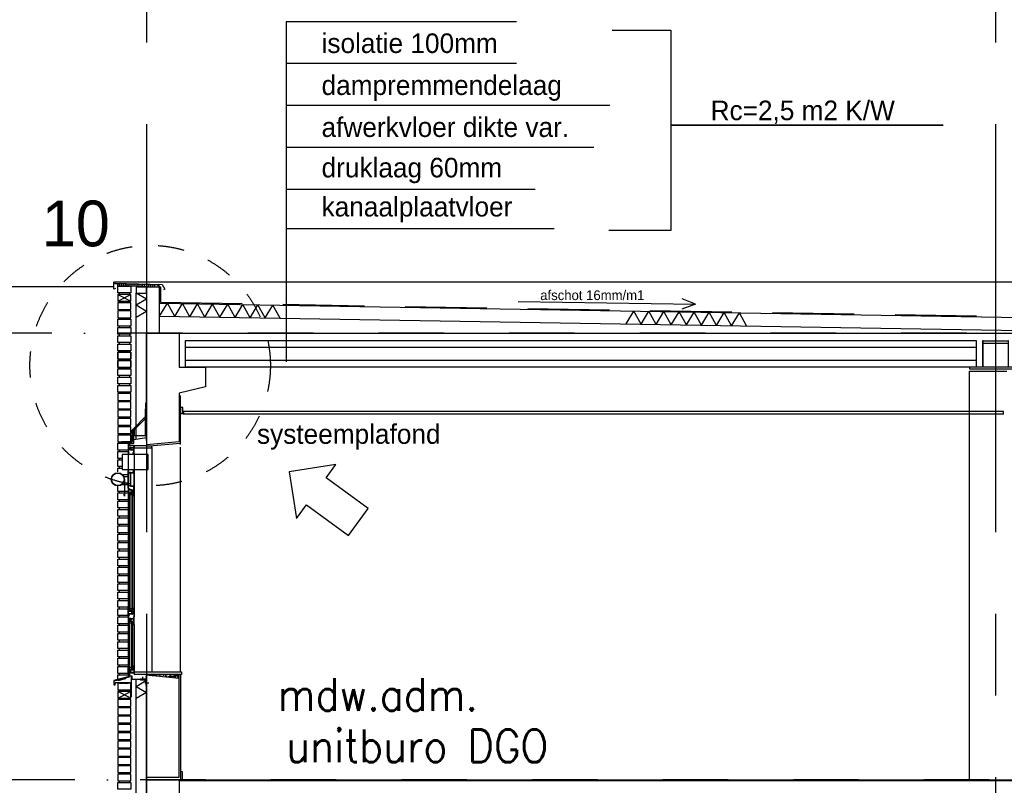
# Model space of a CAD drawing. Extents: x 0 to 140000, y 0 to 84100.
# Tile 52 of 105: x 33582 to 41121, y 28964 to 34827. Entities that reach past the tile are written whole.
import ezdxf
from ezdxf.enums import TextEntityAlignment as Align

# ---------------------------------------------------------------- set-up
doc = ezdxf.new("R2010")
doc.units = 0
doc.header["$LTSCALE"] = 100
doc.header["$MEASUREMENT"] = 0
for name, pattern in [('B0201', [50, 31.25, -6.25, 6.25, -6.25]), ('B0701', [9.375, 6.25, -3.125]), ('B0702', [4.6875, 3.125, -1.5625]), ('DASHDOT', [1, 0.5, -0.25, 0, -0.25]), ('TEGELS', [4, 2, -2])]:
    doc.linetypes.add(name, pattern=pattern)
doc.layers.get('0').update_dxf_attribs({"linetype": 'CONTINUOUS'})
for name, color, linetype in [('AA21K---_ISOLATIE', 1, 'CONTINUOUS'), ('AA23----_VLOEREN', 1, 'CONTINUOUS'), ('AA28----_ARCEER', 2, 'CONTINUOUS'), ('AA28----_KONSTRUKTIE', 1, 'CONTINUOUS'), ('AI31----_BUITENKOZIJ', 7, 'CONTINUOUS'), ('AL$0A---_WIJZIGINGEN', 2, 'CONTINUOUS'), ('AL$1A---_ALGEMEEN', 1, 'CONTINUOUS'), ('AL$1A---_ARCEER', 7, 'CONTINUOUS'), ('AL$7A---_STRAMIEN', 42, 'B0201'), ('AL$8A---_HULPLIJNEN', 1, 'CONTINUOUS'), ('AL21----_BUITENWAND', 2, 'CONTINUOUS'), ('AL21K---_ISOLATIE', 1, 'CONTINUOUS'), ('AL22G---_PREFABBETON', 3, 'CONTINUOUS'), ('AL23----_ARCEER', 3, 'CONTINUOUS'), ('AL23----_VLOEREN', 7, 'CONTINUOUS'), ('AL28----_KONSTRUKTIE', 3, 'CONTINUOUS'), ('AL28MH--_METAAL', 3, 'CONTINUOUS'), ('AL31----_BUITENKOZIJ', 7, 'CONTINUOUS'), ('AL41P---_PLEISTERWRK', 7, 'CONTINUOUS'), ('AL43----_VLOERAFW', 1, 'CONTINUOUS'), ('AL45----_PLAFONDAFW', 7, 'CONTINUOUS'), ('AL47----_DAKAFW', 1, 'CONTINUOUS'), ('AT$0A---_WIJZIGINGEN', 7, 'CONTINUOUS'), ('AT$1A---_ALGEMEEN', 7, 'CONTINUOUS'), ('AT$1A---_TEKST', 2, 'CONTINUOUS'), ('DICHTING', 3, 'B0702'), ('RNR-NM', 2, 'CONTINUOUS')]:
    doc.layers.add(name, color=color, linetype=linetype)
doc.styles.add('02_100', font='B-GBP.shx', dxfattribs={"height": 250})
doc.styles.add('03_100', font='B-GBP.shx', dxfattribs={"height": 350})
doc.styles.add('03_AT', font='B-GBP')
doc.styles.add('BD_25-100-ROMANS', font='ROMANS', dxfattribs={"width": 0.9, "height": 250})

# ---------------------------------------------------------------- blocks, each defined once
blk = doc.blocks.new('281LGPH')
at = {"layer": 'AL28MH--_METAAL'}
blk.add_lwpolyline([(100, 0), (100, 4, 0.414214), (94, 10), (22, 10, -0.414214), (10, 22), (10, 94, 0.414214), (4, 100), (0, 100), (0, 0)], format="xyb", close=True, dxfattribs=at)
blk = doc.blocks.new('AD28HGHC')
at = {"color": 0, "linetype": 'BYBLOCK'}
blk.add_lwpolyline([(-14, -14), (36, -14), (36, -12.5, 0.414214), (32.5, -9), (-2, -9, -0.414214), (-9, -2), (-9, 32.5, 0.414214), (-12.5, 36), (-14, 36)], format="xyb", close=True, dxfattribs=at)
blk = doc.blocks.new('ARC890')
at = {"color": 0}
for q in [(-52, -45), (52, -45)]:
    blk.add_line((0, 45), q, dxfattribs=at)
blk = doc.blocks.new('ARC8100')
at = {"color": 0}
for q in [(-57.7, -50), (57.7, -50)]:
    blk.add_line((0, 50), q, dxfattribs=at)
blk = doc.blocks.new('AS00S005')
at = {"layer": 'AL$0A---_WIJZIGINGEN'}
blk.add_lwpolyline([(0, 0), (-5.12, -5.12), (-5.12, -2.56), (-13.06, -2.56), (-13.06, 2.56), (-5.12, 2.56), (-5.12, 5.12)], close=True, dxfattribs=at)
at = {"layer": 'AT$0A---_WIJZIGINGEN', "color": 3, "style": '03_AT'}
blk.add_attdef('NUMMER', text='', height=3.5, dxfattribs=at).set_placement((-8.98, -0.06), align=Align.MIDDLE)

msp = doc.modelspace()

# ---------------------------------------------------------------- hatches: boundary and pattern name
at = {"layer": 'AA28----_KONSTRUKTIE'}
h = msp.add_hatch(dxfattribs=at)
h.set_pattern_fill('AR-SAND', color=256, scale=10, style=0)
h.set_pattern_definition([(37.5, (62074.577, 1861.625), (-0.6299336, 19.268238), [0, -15.2, 0, -17, 0, -16.25]), (7.5, (62074.577, 1861.625), (17.697767, 28.22146), [0, -8.2, 0, -13.7, 0, -5.25]), (327.5, (62062.277, 1861.625), (31.1414186, 0.0565905), [0, -5, 0, -18, 0, -23.5]), (317.5, (62062.277, 1861.625), (30.061266, 8.776756), [0, -2.5, 0, -11.8, 0, -13.5])])
h.paths.add_polyline_path([(34553.8, 29814), (34553.8, 29810), (34803.8, 29785.1), (34803.8, 29814)])
h = msp.add_hatch(dxfattribs=at)
h.set_pattern_fill('PREFAB3', color=256, scale=250, style=0)
h.set_pattern_definition([(0, (62114.58, 1971.62), (147.5, 107.5), [0, -60, 0, -80, 0, -140]), (10, (62217.08, 2086.62), (82.7218, 207.5171), [0, -155, 0, -35, 0, -132.5]), (20, (62132.08, 2061.62), (52.685, 242.6531), [0, -107.5, 0, -72.5, 0, -157.5]), (30, (62229.58, 2036.62), (5.9327, 199.7243), [0, -140, 0, -177.5, 0, -127.5]), (40, (62187.08, 2011.62), (70.0209, 212.13987), [0, -102.5, 0, -82.5, 0, -142.5]), (50, (62292.08, 1986.62), (-38.52095, 156.3366), [0, -30, 0, -197.5, 0, -117.5]), (60, (62244.58, 1961.62), (-37.55926, 269.94546), [0, -37.5, 0, -117.5, 0, -135]), (70, (62184.58, 1936.62), (-70.44244, 142.6985), [0, -70, 0, -80, 0, -182.5]), (80, (62202.08, 1911.62), (-85.4692, 177.53878), [0, -90, 0, -107.5]), (90, (62309.58, 1886.62), (-167.5, 115), [0, -137.5, 0, -77.5, 0, -182.5]), (100, (62099.58, 1911.62), (-151.4735, 67.2181), [0, -70, 0, -145, 0, -165]), (110, (62124.58, 1936.62), (-156.81115, 123.83563), [0, -120, 0, -95, 0, -132.5]), (120, (62149.58, 1961.62), (-222.98394, 76.2195), [0, -165, 0, -52.5, 0, -190]), (130, (62174.58, 1986.62), (-165.16337, -1.52075), [0, -95, 0, -35, 0, -195]), (140, (62199.58, 2011.62), (-259.7095, -33.3688), [0, -27.5, 0, -145, 0, -120]), (150, (62224.58, 2036.62), (-200.9984, -83.1394), [0, -70, 0, -82.5, 0, -160]), (160, (62249.58, 2061.62), (-247.3775, -138.7602), [0, -147.5, 0, -60, 0, -102.5]), (170, (62274.58, 2086.62), (-121.19774, -125.86643), [0, -95, 0, -55, 0, -192.5]), (45, (62074.58, 1861.62), (-110.87434, 110.87434), [])])
h.paths.add_polyline_path([(34803.8, 29736.2), (34553.8, 29736.2), (34553.8, 29728), (34553.8, 29728), (34553.8, 29006.7), (34803.8, 29006.7)])
h.paths.add_polyline_path([(34553.8, 29810), (34553.8, 29778), (34553.8, 29778), (34553.8, 29736.2), (34803.8, 29736.2), (34803.8, 29785.1)], flags=16)
h.paths.add_polyline_path([(34803.8, 29006.7), (34803.8, 29785.1), (34553.8, 29810), (34553.8, 29006.7)])

# ---------------------------------------------------------------- linework, layer by layer
at = {"color": 1, "linetype": 'CONTINUOUS'}
for q in [(34553.8, 29769), (34553.8, 29675.5)]:
    msp.add_line((34473.8, 29721.7), q, dxfattribs=at)
msp.add_lwpolyline([(34314.8, 32767.7), (34303.8, 32764), (34303.8, 32818.6), (34310.6, 32810.4), (34673.9, 32800.4), (34692.9, 32764.3), (34682.6, 32758)])
at = {"layer": 'AA23----_VLOEREN'}
for p, q in [((34653.8, 32556.2), (34713.2, 32655.2)), ((35577.4, 32540.9), (35521.3, 32641.8)), ((38224.5, 32496.9), (38283.9, 32596)), ((39148.1, 32481.6), (39092, 32582.5))]:
    msp.add_line(p, q, dxfattribs=at)
at = {"layer": 'AA28----_ARCEER'}
for p, q in [((34383.8, 31307.2), (34383.8, 31177.5)), ((34383.8, 31177.5), (34379, 31191.3)), ((34383.8, 31177.5), (34388.6, 31191.3))]:
    msp.add_line(p, q, dxfattribs=at)
at = {"layer": 'AI31----_BUITENKOZIJ', "color": 1}
for p, q in [((34413.8, 31505.9), (34413.8, 29875.5)), ((34458.8, 31505.9), (34458.8, 30322.6)), ((34458.8, 30195.2), (34458.8, 29875.5))]:
    msp.add_line(p, q, dxfattribs=at)
at = {"layer": 'AI31----_BUITENKOZIJ'}
for p, q in [((34307.6, 29738.9), (34313.6, 29751.9)), ((34309.5, 29737.8), (34307.6, 29738.9)), ((34315, 29749.9), (34309.5, 29737.8)), ((34313.6, 29751.9), (34427.2, 29751.9)), ((34427.2, 29749.9), (34315, 29749.9))]:
    msp.add_line(p, q, dxfattribs=at)
at = {"layer": 'AI31----_BUITENKOZIJ', "linetype": 'CONTINUOUS'}
for points in [[(34413.8, 31576.4), (34413.8, 31506.4)], [(34418.8, 31576.4), (34413.8, 31576.4)], [(34415.8, 31574.4), (34415.8, 31549.9)], [(34416.8, 31574.4), (34415.8, 31574.4)], [(34418.8, 31549.9), (34415.8, 31549.9)], [(34415.8, 31547.9), (34415.8, 31534.9)], [(34416.8, 31547.9), (34415.8, 31547.9)], [(34416.8, 31534.9), (34415.8, 31534.9)], [(34415.8, 31532.9), (34415.8, 31508.4)], [(34418.8, 31532.9), (34415.8, 31532.9)], [(34418.8, 31576.4), (34418.8, 31573.4), (34416.8, 31573.4), (34416.8, 31574.4)], [(34418.8, 31549.9), (34418.8, 31546.9), (34416.8, 31546.9), (34416.8, 31547.9)], [(34418.8, 31532.9), (34418.8, 31535.9), (34416.8, 31535.9), (34416.8, 31534.9)], [(34426.8, 31549.9), (34426.8, 31546.9), (34428.8, 31546.9), (34428.8, 31547.9)], [(34431.8, 31549.9), (34426.8, 31549.9)], [(34426.8, 31532.9), (34426.8, 31535.9), (34428.8, 31535.9), (34428.8, 31534.9)], [(34431.8, 31532.9), (34426.8, 31532.9)], [(34431.8, 31547.9), (34428.8, 31547.9)], [(34431.8, 31534.9), (34428.8, 31534.9)], [(34431.8, 31549.9), (34456.8, 31549.9)], [(34431.8, 31547.9), (34431.8, 31534.9)], [(34431.8, 31532.9), (34456.8, 31532.9)], [(34433.8, 31547.9), (34433.8, 31534.9)], [(34433.8, 31547.9), (34456.8, 31547.9)], [(34433.8, 31534.9), (34456.8, 31534.9)], [(34453.8, 31556.4), (34453.8, 31553.4), (34455.8, 31553.4), (34455.8, 31554.4)], [(34458.8, 31556.4), (34453.8, 31556.4)], [(34456.8, 31534.9), (34456.8, 31547.9)], [(34456.8, 31508.4), (34456.8, 31532.9)], [(34458.8, 31506.4), (34458.8, 31556.4)], [(34418.8, 31506.4), (34413.8, 31506.4)], [(34416.8, 31508.4), (34415.8, 31508.4)], [(34418.8, 31506.4), (34418.8, 31509.4), (34416.8, 31509.4), (34416.8, 31508.4)], [(34448.8, 31506.4), (34448.8, 31509.4), (34450.8, 31509.4), (34450.8, 31508.4)], [(34458.8, 31506.4), (34448.8, 31506.4)], [(34456.8, 31508.4), (34450.8, 31508.4)], [(34413.8, 31239.4), (34413.8, 31373.4)], [(34418.8, 31373.4), (34413.8, 31373.4)], [(34416.8, 31371.4), (34415.8, 31371.4)], [(34415.8, 31359), (34415.8, 31371.4)], [(34418.8, 31359), (34415.8, 31359)], [(34418.8, 31373.4), (34418.8, 31370.4), (34416.8, 31370.4), (34416.8, 31371.4)], [(34418.8, 31359), (34418.8, 31356), (34416.8, 31356), (34416.8, 31357)], [(34431.8, 31359), (34426.8, 31359)], [(34426.8, 31359), (34426.8, 31356), (34428.8, 31356), (34428.8, 31357)], [(34431.8, 31359), (34456.8, 31359)], [(34458.8, 31373.4), (34448.8, 31373.4)], [(34448.8, 31373.4), (34448.8, 31370.4), (34450.8, 31370.4), (34450.8, 31371.4)], [(34456.8, 31371.4), (34450.8, 31371.4)], [(34456.8, 31371.4), (34456.8, 31359)], [(34458.8, 31373.4), (34458.8, 31255.4)], [(34415.8, 31257.4), (34415.8, 31357)], [(34416.8, 31357), (34415.8, 31357)], [(34431.8, 31357), (34428.8, 31357)], [(34431.8, 31257.4), (34431.8, 31357)], [(34433.8, 31257.4), (34433.8, 31357)], [(34433.8, 31357), (34456.8, 31357)], [(34456.8, 31357), (34456.8, 31257.4)], [(34418.8, 31239.4), (34413.8, 31239.4)], [(34413.8, 31236.5), (34413.8, 31180.3)], [(34413.8, 31236.5), (34423.8, 31236.5)], [(34416.8, 31257.4), (34415.8, 31257.4)], [(34418.8, 31255.4), (34415.8, 31255.4)], [(34415.8, 31241.4), (34415.8, 31255.4)], [(34416.8, 31241.4), (34415.8, 31241.4)], [(34415.8, 31234.5), (34421.8, 31234.5)], [(34415.8, 31234.5), (34415.8, 31227.3)], [(34440.8, 31227.3), (34415.8, 31227.3)], [(34415.8, 31225.3), (34415.8, 31207.3)], [(34438.8, 31225.3), (34415.8, 31225.3)], [(34418.8, 31255.4), (34418.8, 31258.4), (34416.8, 31258.4), (34416.8, 31257.4)], [(34418.8, 31239.4), (34418.8, 31242.4), (34416.8, 31242.4), (34416.8, 31241.4)], [(34423.8, 31236.5), (34423.8, 31233.5), (34421.8, 31233.5), (34421.8, 31234.5)], [(34426.8, 31255.4), (34426.8, 31258.4), (34428.8, 31258.4), (34428.8, 31257.4)], [(34431.8, 31255.4), (34426.8, 31255.4)], [(34431.8, 31257.4), (34428.8, 31257.4)], [(34431.8, 31255.4), (34450, 31255.4)], [(34433.8, 31257.4), (34456.8, 31257.4)], [(34438.8, 31207.3), (34438.8, 31225.3)], [(34440.8, 31227.3), (34445.8, 31227.3)], [(34440.8, 31207.3), (34440.8, 31225.3)], [(34440.8, 31225.3), (34443.8, 31225.3)], [(34445.8, 31227.3), (34445.8, 31224.3), (34443.8, 31224.3), (34443.8, 31225.3)], [(34445.8, 31205.3), (34445.8, 31208.3), (34443.8, 31208.3), (34443.8, 31207.3)], [(34450, 31249.3), (34452, 31249.3)], [(34452, 31255.4), (34452, 31249.3)], [(34452, 31255.4), (34458.8, 31255.4)], [(34453.8, 31252.3), (34458.8, 31252.3)], [(34453.8, 31252.3), (34453.8, 31249.3), (34455.8, 31249.3), (34455.8, 31250.3)], [(34453.8, 31227.3), (34456.8, 31227.3)], [(34453.8, 31227.3), (34453.8, 31224.3), (34455.8, 31224.3), (34455.8, 31225.3)], [(34453.8, 31205.3), (34453.8, 31208.3), (34455.8, 31208.3), (34455.8, 31207.3)], [(34455.8, 31250.3), (34456.8, 31250.3)], [(34455.8, 31225.3), (34456.8, 31225.3)], [(34456.8, 31227.3), (34456.8, 31250.3)], [(34456.8, 31207.3), (34456.8, 31225.3)], [(34458.8, 31180.3), (34458.8, 31252.3)], [(34413.8, 31180.3), (34418.8, 31180.3)], [(34438.8, 31207.3), (34415.8, 31207.3)], [(34440.8, 31205.3), (34415.8, 31205.3)], [(34418.8, 31180.3), (34418.8, 31183.3), (34416.8, 31183.3), (34416.8, 31182.3)], [(34440.8, 31207.3), (34443.8, 31207.3)], [(34440.8, 31205.3), (34445.8, 31205.3)], [(34453.8, 31205.3), (34456.8, 31205.3)], [(34453.8, 31180.3), (34453.8, 31183.3), (34455.8, 31183.3), (34455.8, 31182.3)], [(34453.8, 31180.3), (34458.8, 31180.3)], [(34455.8, 31207.3), (34456.8, 31207.3)], [(34455.8, 31182.3), (34456.8, 31182.3)], [(34456.8, 31182.3), (34456.8, 31205.3)], [(34413.8, 30322.6), (34418.8, 30322.6)], [(34413.8, 30266.4), (34413.8, 30322.6)], [(34418.8, 30322.6), (34418.8, 30319.6), (34416.8, 30319.6), (34416.8, 30320.6)], [(34453.8, 30322.6), (34458.8, 30322.6)], [(34453.8, 30322.6), (34453.8, 30319.6), (34455.8, 30319.6), (34455.8, 30320.6)], [(34455.8, 30320.6), (34456.8, 30320.6)], [(34456.8, 30320.6), (34456.8, 30297.6)], [(34458.8, 30322.6), (34458.8, 30250.6)], [(34413.8, 30266.4), (34423.8, 30266.4)], [(34413.8, 30265.2), (34413.8, 30195.2)], [(34418.8, 30265.2), (34413.8, 30265.2)], [(34440.8, 30297.6), (34415.8, 30297.6)], [(34438.8, 30295.6), (34415.8, 30295.6)], [(34415.8, 30277.6), (34415.8, 30295.6)], [(34438.8, 30277.6), (34415.8, 30277.6)], [(34440.8, 30275.6), (34415.8, 30275.6)], [(34415.8, 30268.4), (34415.8, 30275.6)], [(34415.8, 30268.4), (34421.8, 30268.4)], [(34416.8, 30263.2), (34415.8, 30263.2)], [(34415.8, 30263.2), (34415.8, 30241.2)], [(34418.8, 30241.2), (34415.8, 30241.2)], [(34415.8, 30239.2), (34415.8, 30222.2)], [(34416.8, 30239.2), (34415.8, 30239.2)], [(34418.8, 30265.2), (34418.8, 30262.2), (34416.8, 30262.2), (34416.8, 30263.2)], [(34418.8, 30241.2), (34418.8, 30238.2), (34416.8, 30238.2), (34416.8, 30239.2)], [(34423.8, 30266.4), (34423.8, 30269.4), (34421.8, 30269.4), (34421.8, 30268.4)], [(34431.8, 30241.2), (34426.8, 30241.2)], [(34426.8, 30241.2), (34426.8, 30238.2), (34428.8, 30238.2), (34428.8, 30239.2)], [(34431.8, 30239.2), (34428.8, 30239.2)], [(34431.8, 30241.2), (34456.8, 30241.2)], [(34431.8, 30239.2), (34431.8, 30222.2)], [(34433.8, 30239.2), (34433.8, 30222.2)], [(34433.8, 30239.2), (34456.8, 30239.2)], [(34438.8, 30295.6), (34438.8, 30277.6)], [(34440.8, 30297.6), (34445.8, 30297.6)], [(34440.8, 30295.6), (34443.8, 30295.6)], [(34440.8, 30295.6), (34440.8, 30277.6)], [(34440.8, 30277.6), (34443.8, 30277.6)], [(34440.8, 30275.6), (34445.8, 30275.6)], [(34445.8, 30297.6), (34445.8, 30294.6), (34443.8, 30294.6), (34443.8, 30295.6)], [(34445.8, 30275.6), (34445.8, 30278.6), (34443.8, 30278.6), (34443.8, 30277.6)], [(34453.8, 30297.6), (34456.8, 30297.6)], [(34453.8, 30297.6), (34453.8, 30294.6), (34455.8, 30294.6), (34455.8, 30295.6)], [(34453.8, 30275.6), (34453.8, 30278.6), (34455.8, 30278.6), (34455.8, 30277.6)], [(34453.8, 30275.6), (34456.8, 30275.6)], [(34453.8, 30250.6), (34453.8, 30253.6), (34455.8, 30253.6), (34455.8, 30252.6)], [(34453.8, 30250.6), (34458.8, 30250.6)], [(34458.8, 30246.2), (34453.8, 30246.2)], [(34453.8, 30246.2), (34453.8, 30243.2), (34455.8, 30243.2), (34455.8, 30244.2)], [(34455.8, 30295.6), (34456.8, 30295.6)], [(34455.8, 30277.6), (34456.8, 30277.6)], [(34455.8, 30252.6), (34456.8, 30252.6)], [(34456.8, 30295.6), (34456.8, 30277.6)], [(34456.8, 30275.6), (34456.8, 30252.6)], [(34456.8, 30222.2), (34456.8, 30239.2)], [(34458.8, 30195.2), (34458.8, 30246.2)], [(34418.8, 30195.2), (34413.8, 30195.2)], [(34416.8, 30222.2), (34415.8, 30222.2)], [(34418.8, 30220.2), (34415.8, 30220.2)], [(34415.8, 30220.2), (34415.8, 30197.2)], [(34416.8, 30197.2), (34415.8, 30197.2)], [(34418.8, 30220.2), (34418.8, 30223.2), (34416.8, 30223.2), (34416.8, 30222.2)], [(34418.8, 30195.2), (34418.8, 30198.2), (34416.8, 30198.2), (34416.8, 30197.2)], [(34426.8, 30220.2), (34426.8, 30223.2), (34428.8, 30223.2), (34428.8, 30222.2)], [(34431.8, 30220.2), (34426.8, 30220.2)], [(34431.8, 30222.2), (34428.8, 30222.2)], [(34431.8, 30220.2), (34456.8, 30220.2)], [(34433.8, 30222.2), (34456.8, 30222.2)], [(34448.8, 30195.2), (34448.8, 30198.2), (34450.8, 30198.2), (34450.8, 30197.2)], [(34458.8, 30195.2), (34448.8, 30195.2)], [(34456.8, 30197.2), (34450.8, 30197.2)], [(34456.8, 30197.2), (34456.8, 30220.2)], [(34418.8, 29875.5), (34413.8, 29875.5)], [(34413.8, 29805.5), (34413.8, 29875.5)], [(34415.8, 29851.5), (34415.8, 29873.5)], [(34416.8, 29873.5), (34415.8, 29873.5)], [(34418.8, 29851.5), (34415.8, 29851.5)], [(34418.8, 29875.5), (34418.8, 29872.5), (34416.8, 29872.5), (34416.8, 29873.5)], [(34418.8, 29851.5), (34418.8, 29848.5), (34416.8, 29848.5), (34416.8, 29849.5)], [(34426.8, 29851.5), (34426.8, 29848.5), (34428.8, 29848.5), (34428.8, 29849.5)], [(34431.8, 29851.5), (34426.8, 29851.5)], [(34431.8, 29851.5), (34456.8, 29851.5)], [(34458.8, 29875.5), (34448.8, 29875.5)], [(34448.8, 29875.5), (34448.8, 29872.5), (34450.8, 29872.5), (34450.8, 29873.5)], [(34456.8, 29873.5), (34450.8, 29873.5)], [(34456.8, 29873.5), (34456.8, 29851.5)], [(34458.8, 29875.5), (34458.8, 29824.5)], [(34418.8, 29805.5), (34413.8, 29805.5)], [(34416.8, 29849.5), (34415.8, 29849.5)], [(34415.8, 29831.5), (34415.8, 29849.5)], [(34416.8, 29831.5), (34415.8, 29831.5)], [(34415.8, 29807.5), (34415.8, 29829.5)], [(34418.8, 29829.5), (34415.8, 29829.5)], [(34416.8, 29807.5), (34415.8, 29807.5)], [(34418.8, 29829.5), (34418.8, 29832.5), (34416.8, 29832.5), (34416.8, 29831.5)], [(34418.8, 29805.5), (34418.8, 29808.5), (34416.8, 29808.5), (34416.8, 29807.5)], [(34426.8, 29829.5), (34426.8, 29832.5), (34428.8, 29832.5), (34428.8, 29831.5)], [(34431.8, 29829.5), (34426.8, 29829.5)], [(34431.8, 29849.5), (34428.8, 29849.5)], [(34431.8, 29831.5), (34428.8, 29831.5)], [(34431.8, 29831.5), (34431.8, 29849.5)], [(34431.8, 29829.5), (34456.8, 29829.5)], [(34433.8, 29849.5), (34456.8, 29849.5)], [(34433.8, 29831.5), (34433.8, 29849.5)], [(34433.8, 29831.5), (34456.8, 29831.5)], [(34453.8, 29824.5), (34453.8, 29827.5), (34455.8, 29827.5), (34455.8, 29826.5)], [(34458.8, 29824.5), (34453.8, 29824.5)], [(34456.8, 29849.5), (34456.8, 29831.5)]]:
    msp.add_lwpolyline(points, dxfattribs=at)
for points in [[(34415.8, 31544.9), (34431.8, 31544.9), (34431.8, 31546.9), (34415.8, 31546.9)], [(34415.8, 31537.9), (34431.8, 31537.9), (34431.8, 31535.9), (34415.8, 31535.9)], [(34415.8, 31354), (34431.8, 31354), (34431.8, 31356), (34415.8, 31356)], [(34415.8, 31260.4), (34431.8, 31260.4), (34431.8, 31258.4), (34415.8, 31258.4)], [(34456.8, 31222.3), (34440.8, 31222.3), (34440.8, 31224.3), (34456.8, 31224.3)], [(34456.8, 31210.3), (34440.8, 31210.3), (34440.8, 31208.3), (34456.8, 31208.3)], [(34415.8, 30236.2), (34431.8, 30236.2), (34431.8, 30238.2), (34415.8, 30238.2)], [(34456.8, 30292.6), (34440.8, 30292.6), (34440.8, 30294.6), (34456.8, 30294.6)], [(34456.8, 30280.6), (34440.8, 30280.6), (34440.8, 30278.6), (34456.8, 30278.6)], [(34415.8, 30225.2), (34431.8, 30225.2), (34431.8, 30223.2), (34415.8, 30223.2)], [(34313.8, 29741.3), (34311.8, 29741.3), (34311.8, 29736.3), (34305.8, 29736.3), (34305.8, 29764.6), (34423.8, 29795.5), (34423.8, 29822.5), (34421.8, 29822.5), (34421.8, 29797), (34303.8, 29766.2), (34303.8, 29734.3), (34313.8, 29734.3)], [(34415.8, 29846.5), (34431.8, 29846.5), (34431.8, 29848.5), (34415.8, 29848.5)], [(34415.8, 29834.5), (34431.8, 29834.5), (34431.8, 29832.5), (34415.8, 29832.5)]]:
    msp.add_lwpolyline(points, close=True, dxfattribs=at)
at = {"layer": 'AL$1A---_ALGEMEEN'}
for p, q in [((35623.8, 34812.1), (35623.8, 32206.2)), ((37386.9, 34812.1), (35623.8, 34812.1)), ((37386.9, 34490.6), (35623.8, 34490.6)), ((38100.9, 34169.1), (35623.8, 34169.1)), ((37978.3, 33847.6), (35623.8, 33847.6)), ((37528.4, 33526.1), (35623.8, 33526.1)), ((37674.4, 33226.8), (35623.8, 33226.8)), ((32603.7, 32784.3), (34303.8, 32784.3))]:
    msp.add_line(p, q, dxfattribs=at)
at = {"layer": 'AL$1A---_ALGEMEEN', "color": 4, "linetype": 'TEGELS'}
msp.add_circle((34581.3, 32178.8), 920.5, dxfattribs=at)
at = {"layer": 'AL$1A---_ARCEER', "color": 1}
for p, q in [((34463.8, 31679.7), (34455.8, 31679.7)), ((34463.8, 31672.7), (34455.8, 31672.7)), ((34463.8, 31665.7), (34455.8, 31665.7)), ((34463.8, 31658.7), (34455.8, 31658.7)), ((34463.8, 31651.7), (34455.8, 31651.7)), ((34463.8, 31644.7), (34455.8, 31644.7))]:
    msp.add_line(p, q, dxfattribs=at)
at = {"layer": 'AL$7A---_STRAMIEN'}
for p, q in [((34553.8, 39027.2), (34553.8, 4132.5)), ((41053.8, 39027.2), (41053.8, 4132.5))]:
    msp.add_line(p, q, dxfattribs=at)
at = {"layer": 'AL$7A---_STRAMIEN', "color": 1, "linetype": 'DASHDOT', "ltscale": 10}
for p, q in [((42830.2, 32426.7), (32778.5, 32426.7)), ((57007.2, 29006.7), (32778.5, 29006.7))]:
    msp.add_line(p, q, dxfattribs=at)
at = {"layer": 'AL$8A---_HULPLIJNEN'}
for p, q in [((34310.3, 32818.8), (42913.9, 32818.8)), ((37399.1, 32670.3), (38756.5, 32648.6)), ((38756.5, 32648.6), (38653, 32610.3)), ((38756.5, 32648.6), (38654.2, 32690.2)), ((40853.8, 32134.7), (41139.8, 32134.7)), ((34813.8, 31573.4), (34813.8, 31950.2)), ((34813.8, 29814), (34813.8, 29006.7)), ((34347.8, 29746.5), (34412.3, 29749.9)), ((34412.3, 29746.5), (34347.8, 29749.9))]:
    msp.add_line(p, q, dxfattribs=at)
msp.add_lwpolyline([(38119.5, 34747), (38567.6, 34747), (38567.6, 34020.1), (40653.5, 34020.1), (38567.6, 34020.1), (38567.6, 33212.8), (38092.5, 33212.8)], dxfattribs=at)
for points in [[(34335.8, 29766.9), (34396.3, 29783.1), (34395, 29787.8), (34334.5, 29771.5)], [(34347.8, 29746.5), (34412.3, 29746.5), (34412.3, 29749.9), (34347.8, 29749.9)]]:
    msp.add_lwpolyline(points, close=True, dxfattribs=at)
at = {"layer": 'AL21----_BUITENWAND', "color": 1}
for p, q in [((34343.8, 32734.7), (34343.8, 32723.4)), ((34423.8, 32734.7), (34423.8, 32723.4)), ((34343.8, 32671.4), (34343.8, 32660)), ((34423.8, 32671.4), (34423.8, 32660)), ((34343.8, 32608), (34343.8, 32596.7)), ((34423.8, 32608), (34423.8, 32596.7)), ((34343.8, 32544.7), (34343.8, 32533.4)), ((34423.8, 32544.7), (34423.8, 32533.4)), ((34343.8, 32481.4), (34343.8, 32470)), ((34343.8, 32418), (34343.8, 32406.7)), ((34423.8, 32481.4), (34423.8, 32470)), ((34423.8, 32418), (34423.8, 32406.7)), ((34343.8, 32354.7), (34343.8, 32343.4)), ((34423.8, 32354.7), (34423.8, 32343.4)), ((34343.8, 32291.4), (34343.8, 32280)), ((34343.8, 32291.4), (34343.8, 32280)), ((34423.8, 32291.4), (34423.8, 32280)), ((34423.8, 32291.4), (34423.8, 32280)), ((34343.8, 32228), (34343.8, 32216.7)), ((34343.8, 32228), (34343.8, 32216.7)), ((34423.8, 32228), (34423.8, 32216.7)), ((34423.8, 32228), (34423.8, 32216.7)), ((34343.8, 32164.7), (34343.8, 32153.4)), ((34423.8, 32164.7), (34423.8, 32153.4)), ((34343.8, 32101.4), (34343.8, 32090)), ((34343.8, 32038), (34343.8, 32026.7)), ((34423.8, 32101.4), (34423.8, 32090)), ((34423.8, 32038), (34423.8, 32026.7)), ((34343.8, 31974.7), (34343.8, 31963.4)), ((34423.8, 31974.7), (34423.8, 31963.4)), ((34343.8, 31911.4), (34343.8, 31900)), ((34423.8, 31911.4), (34423.8, 31900)), ((34343.8, 31848), (34343.8, 31836.7)), ((34423.8, 31848), (34423.8, 31836.7)), ((34343.8, 31784.7), (34343.8, 31773.4)), ((34423.8, 31784.7), (34423.8, 31773.4)), ((34343.8, 31721.4), (34343.8, 31710)), ((34423.8, 31721.4), (34423.8, 31710)), ((34343.8, 31658), (34343.8, 31646.7)), ((34423.8, 31658), (34423.8, 31646.7)), ((34433.8, 29631.4), (34333.8, 29683.4)), ((34333.8, 29631.4), (34433.8, 29683.4)), ((34343.8, 29694.7), (34343.8, 29683.4)), ((34343.8, 29631.4), (34343.8, 29620)), ((34423.8, 29694.7), (34423.8, 29683.4)), ((34423.8, 29631.4), (34423.8, 29620)), ((34343.8, 29568), (34343.8, 29556.7)), ((34423.8, 29568), (34423.8, 29556.7)), ((34343.8, 29504.7), (34343.8, 29493.4)), ((34423.8, 29504.7), (34423.8, 29493.4)), ((34343.8, 29441.4), (34343.8, 29430)), ((34423.8, 29441.4), (34423.8, 29430)), ((34343.8, 29378), (34343.8, 29366.7)), ((34423.8, 29378), (34423.8, 29366.7)), ((34343.8, 29314.7), (34343.8, 29303.4)), ((34343.8, 29251.4), (34343.8, 29240)), ((34423.8, 29314.7), (34423.8, 29303.4)), ((34423.8, 29251.4), (34423.8, 29240)), ((34343.8, 29188), (34343.8, 29176.7)), ((34423.8, 29188), (34423.8, 29176.7)), ((34343.8, 29124.7), (34343.8, 29113.4)), ((34343.8, 29124.7), (34343.8, 29113.4)), ((34423.8, 29124.7), (34423.8, 29113.4)), ((34423.8, 29124.7), (34423.8, 29113.4)), ((34343.8, 29061.4), (34343.8, 29050)), ((34423.8, 29061.4), (34423.8, 29050)), ((34343.8, 28998), (34343.8, 28986.7)), ((34423.8, 28998), (34423.8, 28986.7))]:
    msp.add_line(p, q, dxfattribs=at)
at = {"layer": 'AL21----_BUITENWAND', "color": 42}
for p, q in [((34343.8, 31594.7), (34343.8, 31583.4)), ((34343.8, 31531.4), (34343.8, 31520)), ((34343.8, 31468), (34343.8, 31456.7)), ((34343.8, 31404.7), (34343.8, 31393.4)), ((34343.8, 31214.7), (34343.8, 31203.4)), ((34343.8, 31151.4), (34343.8, 31140)), ((34343.8, 31088), (34343.8, 31076.7)), ((34343.8, 31024.7), (34343.8, 31013.4)), ((34343.8, 30961.4), (34343.8, 30950)), ((34343.8, 30898), (34343.8, 30886.7)), ((34343.8, 30834.7), (34343.8, 30823.4)), ((34343.8, 30771.4), (34343.8, 30760)), ((34343.8, 30708), (34343.8, 30696.7)), ((34343.8, 30644.7), (34343.8, 30633.4)), ((34343.8, 30581.4), (34343.8, 30570)), ((34343.8, 30518), (34343.8, 30506.7)), ((34343.8, 30454.7), (34343.8, 30443.4)), ((34343.8, 30391.4), (34343.8, 30380)), ((34343.8, 30328), (34343.8, 30316.7)), ((34343.8, 30264.7), (34343.8, 30253.4)), ((34343.8, 30201.4), (34343.8, 30190)), ((34343.8, 30138), (34343.8, 30126.7)), ((34343.8, 30074.7), (34343.8, 30063.4)), ((34343.8, 30011.4), (34343.8, 30000)), ((34343.8, 29948), (34343.8, 29936.7)), ((34343.8, 29884.7), (34343.8, 29873.4)), ((34343.8, 29821.4), (34343.8, 29810))]:
    msp.add_line(p, q, dxfattribs=at)
at = {"layer": 'AL21----_BUITENWAND'}
for points in [[(34333.8, 32786.7), (34433.8, 32786.7), (34433.8, 32734.7), (34333.8, 32734.7)], [(34333.8, 32671.4), (34433.8, 32671.4), (34433.8, 32723.4), (34333.8, 32723.4)], [(34553.8, 32740.1), (34553.8, 32426.7), (34653.8, 32426.7), (34653.8, 32740.1), (34653.8, 32779.8), (34553.8, 32779.8)], [(34553.8, 32740.1), (34553.8, 32426.7), (34653.8, 32426.7), (34653.8, 32740.1), (34653.8, 32779.8), (34553.8, 32779.8)], [(34333.8, 32608), (34433.8, 32608), (34433.8, 32660), (34333.8, 32660)], [(34333.8, 32608), (34433.8, 32608), (34433.8, 32660), (34333.8, 32660)], [(34333.8, 32544.7), (34433.8, 32544.7), (34433.8, 32596.7), (34333.8, 32596.7)], [(34333.8, 32544.7), (34433.8, 32544.7), (34433.8, 32596.7), (34333.8, 32596.7)], [(34333.8, 32533.4), (34433.8, 32533.4), (34433.8, 32481.4), (34333.8, 32481.4)], [(34333.8, 32470), (34433.8, 32470), (34433.8, 32418), (34333.8, 32418)], [(34333.8, 32406.7), (34433.8, 32406.7), (34433.8, 32354.7), (34333.8, 32354.7)], [(34333.8, 32343.4), (34433.8, 32343.4), (34433.8, 32291.4), (34333.8, 32291.4)], [(34333.8, 32280), (34433.8, 32280), (34433.8, 32228), (34333.8, 32228)], [(34333.8, 32228), (34433.8, 32228), (34433.8, 32280), (34333.8, 32280)], [(34333.8, 32216.7), (34433.8, 32216.7), (34433.8, 32164.7), (34333.8, 32164.7)], [(34333.8, 32164.7), (34433.8, 32164.7), (34433.8, 32216.7), (34333.8, 32216.7)], [(34333.8, 32153.4), (34433.8, 32153.4), (34433.8, 32101.4), (34333.8, 32101.4)], [(34333.8, 32090), (34433.8, 32090), (34433.8, 32038), (34333.8, 32038)], [(34333.8, 32026.7), (34433.8, 32026.7), (34433.8, 31974.7), (34333.8, 31974.7)], [(34333.8, 31911.4), (34433.8, 31911.4), (34433.8, 31963.4), (34333.8, 31963.4)], [(34333.8, 31848), (34433.8, 31848), (34433.8, 31900), (34333.8, 31900)], [(34333.8, 31784.7), (34433.8, 31784.7), (34433.8, 31836.7), (34333.8, 31836.7)], [(34333.8, 31721.4), (34433.8, 31721.4), (34433.8, 31773.4), (34333.8, 31773.4)], [(34333.8, 31658), (34433.8, 31658), (34433.8, 31710), (34333.8, 31710)], [(34333.8, 31594.7), (34433.8, 31594.7), (34433.8, 31646.7), (34333.8, 31646.7)], [(34333.8, 29694.7), (34433.8, 29694.7), (34433.8, 29746.7), (34333.8, 29746.7)], [(34333.8, 29631.4), (34433.8, 29631.4), (34433.8, 29683.4), (34333.8, 29683.4)], [(34333.8, 29568), (34433.8, 29568), (34433.8, 29620), (34333.8, 29620)], [(34333.8, 29504.7), (34433.8, 29504.7), (34433.8, 29556.7), (34333.8, 29556.7)], [(34333.8, 29441.4), (34433.8, 29441.4), (34433.8, 29493.4), (34333.8, 29493.4)], [(34333.8, 29378), (34433.8, 29378), (34433.8, 29430), (34333.8, 29430)], [(34333.8, 29314.7), (34433.8, 29314.7), (34433.8, 29366.7), (34333.8, 29366.7)], [(34333.8, 29251.4), (34433.8, 29251.4), (34433.8, 29303.4), (34333.8, 29303.4)], [(34333.8, 29188), (34433.8, 29188), (34433.8, 29240), (34333.8, 29240)], [(34333.8, 29124.7), (34433.8, 29124.7), (34433.8, 29176.7), (34333.8, 29176.7)], [(34333.8, 29061.4), (34433.8, 29061.4), (34433.8, 29113.4), (34333.8, 29113.4)], [(34333.8, 28998), (34433.8, 28998), (34433.8, 29050), (34333.8, 29050)], [(34813.8, 29006.7), (34828.8, 29006.7), (34828.8, 29066.7), (34813.8, 29066.7)], [(34333.8, 28986.7), (34433.8, 28986.7), (34433.8, 28934.7), (34333.8, 28934.7)]]:
    msp.add_lwpolyline(points, close=True, dxfattribs=at)
at = {"layer": 'AL21----_BUITENWAND', "color": 42}
for points in [[(34413.8, 31531.4), (34333.8, 31531.4), (34333.8, 31583.4), (34413.8, 31583.4)], [(34366.3, 31468), (34333.8, 31468), (34333.8, 31520), (34413.8, 31520)], [(34366.3, 31404.7), (34333.8, 31404.7), (34333.8, 31456.7), (34366.3, 31456.7)], [(34333.8, 31364.2), (34333.8, 31393.4), (34366.3, 31393.4)], [(34413.8, 31341.4), (34374.5, 31341.4)], [(34383.5, 31330), (34413.8, 31330)], [(34413.8, 31214.7), (34333.8, 31214.7), (34333.8, 31257.2)], [(34363.1, 31266.7), (34413.8, 31266.7)], [(34413.8, 31278), (34374.4, 31278)], [(34413.8, 31151.4), (34333.8, 31151.4), (34333.8, 31203.4), (34413.8, 31203.4)], [(34413.8, 31088), (34333.8, 31088), (34333.8, 31140), (34413.8, 31140)], [(34413.8, 31024.7), (34333.8, 31024.7), (34333.8, 31076.7), (34413.8, 31076.7)], [(34413.8, 30961.4), (34333.8, 30961.4), (34333.8, 31013.4), (34413.8, 31013.4)], [(34413.8, 30898), (34333.8, 30898), (34333.8, 30950), (34413.8, 30950)], [(34413.8, 30834.7), (34333.8, 30834.7), (34333.8, 30886.7), (34413.8, 30886.7)], [(34413.8, 30771.4), (34333.8, 30771.4), (34333.8, 30823.4), (34413.8, 30823.4)], [(34413.8, 30708), (34333.8, 30708), (34333.8, 30760), (34413.8, 30760)], [(34413.8, 30644.7), (34333.8, 30644.7), (34333.8, 30696.7), (34413.8, 30696.7)], [(34413.8, 30581.4), (34333.8, 30581.4), (34333.8, 30633.4), (34413.8, 30633.4)], [(34413.8, 30518), (34333.8, 30518), (34333.8, 30570), (34413.8, 30570)], [(34413.8, 30454.7), (34333.8, 30454.7), (34333.8, 30506.7), (34413.8, 30506.7)], [(34413.8, 30391.4), (34333.8, 30391.4), (34333.8, 30443.4), (34413.8, 30443.4)], [(34413.8, 30328), (34333.8, 30328), (34333.8, 30380), (34413.8, 30380)], [(34413.8, 30264.7), (34333.8, 30264.7), (34333.8, 30316.7), (34413.8, 30316.7)], [(34413.8, 30201.4), (34333.8, 30201.4), (34333.8, 30253.4), (34413.8, 30253.4)], [(34413.8, 30138), (34333.8, 30138), (34333.8, 30190), (34413.8, 30190)], [(34413.8, 30074.7), (34333.8, 30074.7), (34333.8, 30126.7), (34413.8, 30126.7)], [(34413.8, 30011.4), (34333.8, 30011.4), (34333.8, 30063.4), (34413.8, 30063.4)], [(34413.8, 29948), (34333.8, 29948), (34333.8, 30000), (34413.8, 30000)], [(34413.8, 29884.7), (34333.8, 29884.7), (34333.8, 29936.7), (34413.8, 29936.7)], [(34413.8, 29821.4), (34333.8, 29821.4), (34333.8, 29873.4), (34413.8, 29873.4)], [(34333.8, 29771.1), (34333.8, 29810), (34413.8, 29810)]]:
    msp.add_lwpolyline(points, dxfattribs=at)
at = {"layer": 'AL21K---_ISOLATIE'}
for p, q in [((34473.8, 31611.9), (34473.8, 32732.3)), ((34419.8, 30303.2), (34419.8, 31200.8)), ((34442.1, 31188.3), (34424.8, 31188.3)), ((34442.1, 30315.8), (34424.8, 30315.8)), ((34446.8, 30303.2), (34419.8, 30303.2)), ((34419.8, 29865.5), (34419.8, 30217.7)), ((34446.8, 30217.7), (34419.8, 30217.7)), ((34442.1, 30205.2), (34424.8, 30205.2)), ((34442.1, 29865.5), (34424.8, 29865.5)), ((34553.8, 29675.5), (34473.8, 29629.3))]:
    msp.add_line(p, q, dxfattribs=at)
at = {"layer": 'AL21K---_ISOLATIE', "color": 1, "linetype": 'CONTINUOUS'}
for p, q in [((34446.8, 31200.8), (34446.8, 30303.2)), ((34446.8, 30217.7), (34446.8, 29854))]:
    msp.add_line(p, q, dxfattribs=at)
at = {"layer": 'AL21K---_ISOLATIE', "color": 1}
msp.add_line((34473.8, 28393.7), (34473.8, 29778), dxfattribs=at)
at = {"layer": 'AL22G---_PREFABBETON', "color": 1}
msp.add_line((40853.8, 29006.7), (40853.8, 32134.7), dxfattribs=at)
at = {"layer": 'AL23----_ARCEER', "color": 1}
for p, q in [((40908.2, 32316.7), (34850.2, 32316.7)), ((40908.2, 32216.7), (34850.2, 32216.7))]:
    msp.add_line(p, q, dxfattribs=at)
at = {"layer": 'AL23----_VLOEREN'}
for p, q in [((34553.8, 32417), (34553.8, 32426.7)), ((34803.8, 32426.4), (42830.1, 32426.3)), ((34850.2, 32366.7), (34850.2, 32166.7)), ((40908.2, 32366.7), (34850.2, 32366.7)), ((40908.2, 32166.7), (40908.2, 32366.7)), ((40908.2, 32166.7), (34850.2, 32166.7)), ((34803.8, 29001.7), (50153.8, 29001.7))]:
    msp.add_line(p, q, dxfattribs=at)
for points in [[(34653.8, 32656.2), (42478.8, 32526.3)], [(34652.1, 32556.2), (42477.1, 32426.3)]]:
    msp.add_lwpolyline(points, dxfattribs=at)
at = {"layer": 'AL28----_KONSTRUKTIE'}
for p, q in [((34553.8, 32426.7), (34803.8, 32426.7)), ((34553.8, 31604), (34553.8, 32426.7)), ((34803.8, 32426.7), (34803.8, 32166.7)), ((34803.8, 32166.7), (35003.8, 32166.7)), ((35003.8, 32166.7), (35003.8, 32016.7)), ((35003.8, 32016.7), (34803.8, 31966.7)), ((34803.8, 31966.7), (34803.8, 31594.4)), ((34543.8, 31846.4), (34543.8, 31640.8)), ((34543.8, 31846.4), (34553.8, 31846.4)), ((34455.8, 31683.4), (34543.8, 31771.4)), ((34553.8, 31640.8), (34455.8, 31640.8)), ((34803.8, 31594.4), (34553.8, 31570.4))]:
    msp.add_line(p, q, dxfattribs=at)
at = {"layer": 'AL28----_KONSTRUKTIE', "color": 1}
for p, q in [((34813.8, 29834), (34813.8, 31552.9)), ((34803.8, 29785.1), (34803.8, 29814))]:
    msp.add_line(p, q, dxfattribs=at)
at = {"layer": 'AL28----_KONSTRUKTIE'}
for points in [[(34553.8, 29810), (34553.8, 29026.5), (34803.8, 29026.5), (34803.8, 29785.1)], [(34553.8, 28981.5), (34553.8, 29810), (34803.8, 29785.1)]]:
    msp.add_lwpolyline(points, dxfattribs=at)
msp.add_lwpolyline([(35003.8, 28596.7), (34803.8, 28546.7), (34803.8, 28174.4), (34553.8, 28150.4), (34553.8, 28184), (34553.8, 28184), (34553.8, 29006.7), (34553.8, 29006.7), (34553.8, 29006.7), (34803.8, 29006.7), (34803.8, 28746.7), (35003.8, 28746.7)], close=True, dxfattribs=at)
at = {"layer": 'AL28MH--_METAAL'}
msp.add_lwpolyline([(40854, 32154.7), (41253.8, 32154.7), (41253.8, 32166.7), (41153.9, 32166.7), (41153.9, 32366.7), (41148.9, 32366.7), (41148.9, 32166.7), (40958.9, 32166.7), (40958.9, 32366.7), (41148.9, 32366.7), (41148.9, 32346.7), (40958.9, 32346.7), (40958.9, 32366.7), (40953.9, 32366.7), (40953.9, 32166.7), (40854, 32166.7)], close=True, dxfattribs=at)
at = {"layer": 'AL31----_BUITENKOZIJ', "linetype": 'CONTINUOUS'}
for p, q in [((34553.8, 31623.9), (34455.8, 31610)), ((34455.8, 31554.4), (34456.8, 31554.4)), ((34456.8, 31549.9), (34456.8, 31554.4)), ((34458.8, 31562.9), (34458.8, 31548.6)), ((34458.8, 31548.1), (34592, 31548.1)), ((34592, 31548.1), (34595, 31551.1)), ((34450, 31255.4), (34450, 31249.3)), ((34415.8, 31205.3), (34415.8, 31182.3)), ((34416.8, 31182.3), (34415.8, 31182.3)), ((34416.8, 30320.6), (34415.8, 30320.6)), ((34415.8, 30297.6), (34415.8, 30320.6)), ((34455.8, 30244.2), (34456.8, 30244.2)), ((34456.8, 30241.2), (34456.8, 30244.2)), ((34458.8, 29822.4), (34424.4, 29822.4)), ((34424.4, 29822.4), (34424.4, 29803)), ((34440.2, 29778), (34467.4, 29778)), ((34455.8, 29826.5), (34456.8, 29826.5)), ((34456.8, 29829.5), (34456.8, 29826.5)), ((34458.8, 29822.4), (34458.8, 29813)), ((34551.4, 29813), (34551.4, 29778))]:
    msp.add_line(p, q, dxfattribs=at)
at = {"layer": 'AL31----_BUITENKOZIJ'}
for p, q in [((34554.8, 31562.9), (34595, 31562.9)), ((34595, 31551.1), (34595, 31562.9)), ((34551.4, 29813), (34458.8, 29813)), ((34524.5, 29767), (34524.5, 29796)), ((34427.2, 29749.9), (34427.2, 29751.9)), ((34519.5, 29770.6), (34530.7, 29770.6)), ((34541.8, 29750), (34570.9, 29750)), ((34546.3, 29755), (34546.3, 29743.8))]:
    msp.add_line(p, q, dxfattribs=at)
at = {"layer": 'AL31----_BUITENKOZIJ', "color": 1, "linetype": 'CONTINUOUS'}
for p, q in [((34595, 31551.1), (34595, 29834.6)), ((34419.8, 31200.8), (34446.8, 31200.8)), ((34419.8, 29854), (34446.8, 29854))]:
    msp.add_line(p, q, dxfattribs=at)
at = {"layer": 'AL31----_BUITENKOZIJ', "color": 1}
for p, q in [((34424.8, 31200.8), (34424.8, 30303.2)), ((34442.1, 31200.8), (34442.1, 30303.2)), ((34419.8, 29854), (34419.8, 30217.7)), ((34424.8, 29854), (34424.8, 30217.7)), ((34442.1, 29854), (34442.1, 30217.7))]:
    msp.add_line(p, q, dxfattribs=at)
at = {"layer": 'AL31----_BUITENKOZIJ', "linetype": 'CONTINUOUS'}
for points in [[(34553.8, 31623.9), (34553.8, 31562.9), (34425.8, 31562.9), (34425.8, 31582.4), (34455.8, 31582.4)], [(34455.8, 31582.4), (34455.8, 31610)], [(34424.4, 29803), (34440.2, 29803), (34440.2, 29778)], [(34467.4, 29778), (34551.4, 29778)]]:
    msp.add_lwpolyline(points, dxfattribs=at)
msp.add_lwpolyline([(34566.3, 31496.9), (34366.3, 31496.9), (34366.3, 31382.9), (34566.3, 31382.9)], close=True, dxfattribs=at)
at = {"layer": 'AL31----_BUITENKOZIJ'}
msp.add_lwpolyline([(34461.8, 29813.5), (34461.8, 29833.5), (34822.1, 29833.5), (34822.1, 29813.5)], close=True, dxfattribs=at)
at = {"layer": 'AL31----_BUITENKOZIJ', "linetype": 'CONTINUOUS'}
for radius in [50, 48]:
    msp.add_circle((34333.8, 31307.2), radius, dxfattribs=at)
at = {"layer": 'AL41P---_PLEISTERWRK', "color": 1}
msp.add_line((34575.5, 31562.9), (34813.8, 31584.8), dxfattribs=at)
at = {"layer": 'AL43----_VLOERAFW', "color": 1, "linetype": 'CONTINUOUS'}
msp.add_line((34803.8, 29006.7), (50153.8, 29006.7), dxfattribs=at)
at = {"layer": 'AL45----_PLAFONDAFW'}
for p, q in [((41115.2, 31826.7), (34835.1, 31826.7)), ((34838.4, 31806.7), (34838.4, 31826.7)), ((41115.2, 31806.7), (41115.2, 31826.7)), ((41115.2, 31806.7), (34835.1, 31806.7))]:
    msp.add_line(p, q, dxfattribs=at)
msp.add_lwpolyline([(34813.8, 31811.7), (34831.8, 31811.7), (34831.8, 31856.7), (34813.8, 31856.7)], close=True, dxfattribs=at)
at = {"layer": 'AL45----_PLAFONDAFW', "const_width": 2}
for points in [[(34835.1, 31845.8), (34835.1, 31804.1), (34855.1, 31804.1)], [(41118.5, 31845.8), (41118.5, 31804.1), (41098.5, 31804.1)]]:
    msp.add_lwpolyline(points, dxfattribs=at)
at = {"layer": 'AL47----_DAKAFW', "color": 7, "linetype": 'B0701'}
for p, q in [((34309.6, 32808.1), (34642.8, 32798)), ((34659.8, 32780), (34642.8, 32798)), ((34659.8, 32780), (34659.8, 32663.2)), ((34659.8, 32663.2), (42478.8, 32532.6))]:
    msp.add_line(p, q, dxfattribs=at)
at = {"layer": 'AL47----_DAKAFW', "color": 7}
for p, q in [((34333.8, 32789.8), (34333.8, 32804.8)), ((34638.8, 32794.8), (34333.8, 32804.8)), ((34653.8, 32779.8), (34638.8, 32794.8)), ((34653.8, 32779.8), (34333.8, 32789.8))]:
    msp.add_line(p, q, dxfattribs=at)
at = {"layer": 'AL47----_DAKAFW'}
for p, q in [((34346.3, 32789.8), (34346.3, 32804.8)), ((34361.3, 32789), (34361.3, 32803.9)), ((34376.3, 32788.5), (34376.3, 32804.8)), ((34391.3, 32788), (34391.3, 32802.9)), ((34406.3, 32787.5), (34406.3, 32802.4)), ((34421.3, 32787.1), (34421.3, 32801.9)), ((34436.3, 32786.6), (34436.3, 32801.5)), ((34451.3, 32786.1), (34451.3, 32804.8)), ((34466.3, 32785.7), (34466.3, 32800.5)), ((34481.3, 32785.2), (34481.3, 32800)), ((34496.3, 32784.7), (34496.3, 32799.5)), ((34511.3, 32784.3), (34511.3, 32799)), ((34526.3, 32783.8), (34526.3, 32798.5)), ((34541.3, 32783.3), (34541.3, 32794.8)), ((34556.3, 32782.9), (34556.3, 32797.5)), ((34571.3, 32782.4), (34571.3, 32797)), ((34586.3, 32781.9), (34586.3, 32796.5)), ((34601.3, 32781.5), (34601.3, 32796)), ((34616.3, 32781), (34616.3, 32795.5)), ((34333.8, 32671.4), (34433.8, 32723.4)), ((34333.8, 32723.4), (34433.8, 32671.4)), ((34672.2, 32786.8), (34672.2, 32787.5))]:
    msp.add_line(p, q, dxfattribs=at)
at = {"layer": 'AL47----_DAKAFW', "color": 7}
msp.add_lwpolyline([(34473.8, 32732.3), (34553.8, 32732.3), (34553.8, 32779.8), (34473.8, 32779.8)], close=True, dxfattribs=at)
at = {"layer": 'AT$1A---_TEKST', "color": 2, "linetype": 'CONTINUOUS', "const_width": 5}
msp.add_lwpolyline([(34546.4, 29794.2, 1), (34551.4, 29794.2, 1)], format="xyb", close=True, dxfattribs=at)
at = {"layer": 'DICHTING', "color": 4, "linetype": 'B0701'}
for points in [[(34551.8, 31929.9), (34551.8, 31894.7), (34546.4, 31889.2), (34546.4, 31857.1)], [(34353.8, 31584.6), (34353.8, 31593.9), (34429.8, 31593.9), (34442.8, 31593.9), (34442.8, 31684.4), (34551.2, 31792.9), (34551.2, 31885.3), (34551.2, 31885.3), (34551.2, 31885.3), (34551.2, 31885.3)], [(34438.5, 29641.2), (34438.5, 29800.8), (34438.5, 29800.8), (34438.5, 29800.8)]]:
    msp.add_lwpolyline(points, dxfattribs=at)

# ---------------------------------------------------------------- block references
ref = msp.add_blockref('AS00S005', (35646.2, 31365.5), dxfattribs=dict(xscale=-50, yscale=50, zscale=50, rotation=323.9272353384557))
ref.add_attrib('NUMMER', 'B', dxfattribs={"layer": 'AT$0A---_WIJZIGINGEN', "color": 3, "height": 3.5, "rotation": 323.92724, "style": '03_AT'}).set_placement((36007.4, 31098.4), align=Align.MIDDLE)
at = {"layer": 'AA21K---_ISOLATIE', "xscale": 0.8888891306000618, "yscale": 0.8888891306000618, "zscale": 0.8888891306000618, "rotation": 270}
for p in [(34513.8, 32686.1), (34513.8, 32593.7)]:
    msp.add_blockref('ARC890', p, dxfattribs=at)
at = {"layer": 'AA23----_VLOEREN', "xscale": -0.9999999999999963, "rotation": 179.0489309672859}
for p in [(34770, 32604.3), (34885.5, 32602.4), (35001, 32600.4), (35116.4, 32598.5), (35231.9, 32596.6), (35347.3, 32594.7), (35462.8, 32592.8), (38340.8, 32545), (38456.2, 32543.1), (38571.7, 32541.2), (38687.1, 32539.2), (38802.6, 32537.3), (38918, 32535.4), (39033.5, 32533.5)]:
    msp.add_blockref('ARC8100', p, dxfattribs=at)
at = {"layer": 'AL28----_KONSTRUKTIE'}
for name, p, rotation in [('281LGPH', (34455.8, 31583.4), 90), ('AD28HGHC', (34539.8, 29764), 180)]:
    msp.add_blockref(name, p, dxfattribs=dict(at, rotation=rotation))

# ---------------------------------------------------------------- texts
at = {"layer": 'AT$1A---_ALGEMEEN', "color": 2, "style": '02_100'}
for s, height, p in [('isolatie 100mm', 150, (35893.7, 34572.1)), ('dampremmendelaag', 150, (35893.7, 34250.6)), ('Rc=2,5 m2 K/W', 150, (38872.3, 34057.6)), ('afwerkvloer dikte var.', 150, (35893.7, 33929.1)), ('druklaag 60mm', 150, (35893.7, 33619.5)), ('kanaalplaatvloer', 150, (35893.7, 33320.1)), ('afschot 16mm/m1', 75, (37567.7, 32679.9)), ('systeemplafond', 150, (35399.5, 31579.2))]:
    msp.add_text(s, height=height, dxfattribs=at).set_placement(p)
at = {"layer": 'AT$1A---_ALGEMEEN', "color": 3, "style": '03_100'}
msp.add_text('10', height=350, dxfattribs=at).set_placement((33752, 33091.9))
at = {"layer": 'RNR-NM', "style": 'BD_25-100-ROMANS', "width": 0.9}
for s, p in [('mdw.adm.', (36324.9, 29659.9)), ('unitburo DGO', (36625.7, 29271.3))]:
    msp.add_text(s, height=250, dxfattribs=at).set_placement(p, align=Align.MIDDLE)

doc.saveas('drawing.dxf')
